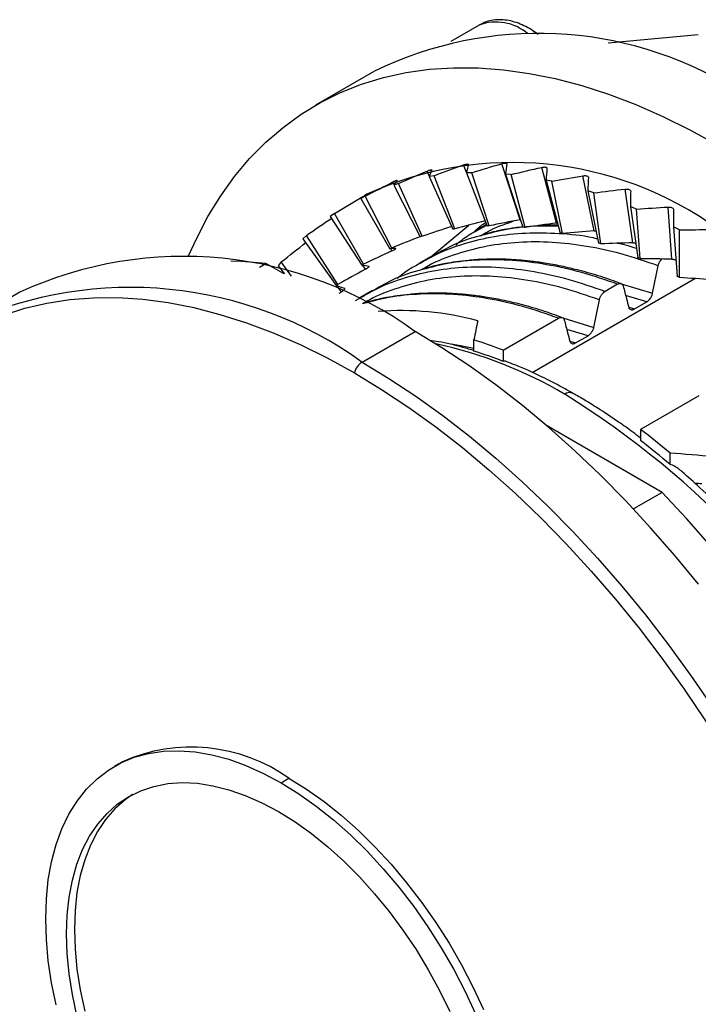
# Model space of a CAD drawing. Header units: millimetres. Extents: x 6 to 273, y 6 to 210.
# Tile 9 of 11: x 231 to 243, y 169 to 187. Entities that reach past the tile are written whole.
import ezdxf

# ---------------------------------------------------------------- set-up
doc = ezdxf.new("R2010")
doc.units = ezdxf.units.MM

msp = doc.modelspace()

# ---------------------------------------------------------------- linework, layer by layer
for p, q in [((239.194, 186.405), (238.682, 186.109)), ((243.145, 186.226), (241.518, 186.077)), ((237.309, 185.572), (236.248, 184.959)), ((238.297, 183.689), (238.258, 183.776)), ((238.967, 183.749), (238.914, 183.886)), ((239.062, 183.745), (238.966, 183.743)), ((238.966, 183.743), (239.337, 182.785)), ((239.376, 182.786), (239.062, 183.745)), ((239.935, 182.898), (239.604, 183.908)), ((240.591, 182.839), (240.324, 183.842)), ((237.665, 183.535), (237.642, 183.579)), ((238.384, 183.691), (238.292, 183.676)), ((238.292, 183.676), (238.718, 182.727)), ((238.755, 182.733), (238.384, 183.691)), ((239.771, 183.712), (239.671, 183.722)), ((239.671, 183.722), (239.985, 182.763)), ((240.025, 182.759), (239.771, 183.712)), ((240.506, 183.59), (240.402, 183.612)), ((240.402, 183.612), (240.656, 182.659)), ((240.698, 182.651), (240.506, 183.59)), ((241.269, 182.699), (241.066, 183.689)), ((237.742, 183.549), (237.656, 183.522)), ((237.656, 183.522), (238.133, 182.589)), ((238.168, 182.6), (237.742, 183.549)), ((241.261, 183.382), (241.155, 183.417)), ((241.155, 183.417), (241.347, 182.477)), ((241.963, 182.481), (241.827, 183.45)), ((237.141, 183.321), (237.061, 183.282)), ((237.061, 183.282), (237.586, 182.372)), ((237.173, 183.357), (237.126, 183.33)), ((237.619, 182.388), (237.141, 183.321)), ((241.39, 182.463), (241.261, 183.382)), ((242.03, 183.089), (241.923, 183.135)), ((241.923, 183.135), (242.052, 182.216)), ((242.095, 182.197), (242.03, 183.089)), ((242.669, 182.187), (242.6, 183.126)), ((236.586, 183.008), (236.512, 182.958)), ((236.512, 182.958), (237.082, 182.078)), ((237.111, 182.098), (236.586, 183.008)), ((238.324, 182.232), (239.008, 182.799)), ((239.327, 182.811), (239.168, 182.719)), ((239.203, 182.729), (239.331, 182.8)), ((240.591, 182.839), (240.608, 182.84)), ((241.269, 182.699), (241.302, 182.7)), ((242.808, 182.714), (242.699, 182.771)), ((242.699, 182.771), (242.764, 181.879)), ((242.808, 181.856), (242.808, 182.714)), ((236.081, 182.613), (236.015, 182.552)), ((236.015, 182.552), (236.623, 181.708)), ((236.65, 181.733), (236.081, 182.613)), ((237.623, 182.339), (237.603, 182.374)), ((237.695, 182.379), (237.694, 182.38)), ((238.332, 182.236), (238.107, 182.107)), ((235.236, 182.045), (235.35, 182.111)), ((235.667, 181.928), (235.35, 182.111)), ((235.629, 182.139), (235.571, 182.066)), ((235.571, 182.066), (235.686, 181.923)), ((235.813, 181.884), (235.629, 182.139)), ((237.145, 182.005), (237.1, 182.075)), ((237.212, 182.055), (237.209, 182.056)), ((242.321, 181.573), (242.422, 182.068)), ((235.638, 181.945), (235.658, 181.964)), ((240.15, 180.145), (243.081, 181.837)), ((236.715, 181.598), (236.639, 181.703)), ((237.271, 181.624), (237.046, 181.494)), ((241.689, 181.737), (241.464, 181.607)), ((241.754, 181.745), (242.321, 181.573)), ((230.914, 181.592), (229.959, 181.04)), ((237.081, 181.504), (236.96, 181.437)), ((241.26, 180.96), (241.361, 181.456)), ((242.218, 181.421), (241.835, 181.536)), ((241.891, 181.321), (241.992, 181.291)), ((241.992, 181.291), (242.218, 181.421)), ((239.63, 180.548), (240.628, 181.124)), ((240.701, 181.13), (241.26, 180.96)), ((241.157, 180.809), (240.774, 180.924)), ((237.084, 180.335), (238.039, 180.886)), ((239.099, 180.531), (239.099, 180.735)), ((240.931, 180.678), (241.157, 180.809)), ((239.63, 180.548), (239.63, 180.348)), ((240.83, 180.709), (240.931, 180.678)), ((243.157, 179.727), (242.104, 179.119)), ((242.495, 177.987), (240.41, 179.19)), ((242.104, 179.119), (242.104, 178.919)), ((242.635, 178.49), (242.635, 178.693)), ((242.495, 177.987), (241.976, 177.688)), ((232.767, 173.135), (232.626, 173.054)), ((235.626, 172.757), (235.767, 172.838))]:
    msp.add_line(p, q)
at = {"flags": 128}
for points in [[(233.957, 182.245), (234.098, 182.557), (234.306, 182.955), (234.537, 183.329), (234.788, 183.677), (235.059, 183.999), (235.351, 184.294), (235.661, 184.561), (235.989, 184.799), (236.336, 185.009), (236.698, 185.189), (237.077, 185.339), (237.471, 185.459), (237.879, 185.549), (238.3, 185.608), (238.733, 185.636), (239.177, 185.633), (239.631, 185.6), (240.094, 185.535), (240.566, 185.44), (241.044, 185.314), (241.528, 185.158), (242.016, 184.973), (242.508, 184.758), (243.002, 184.514), (243.497, 184.242)], [(235.35, 182.111), (234.913, 182.147), (234.722, 182.152)], [(230.62, 181.178), (231.006, 181.303), (231.406, 181.397), (231.82, 181.461), (232.246, 181.494), (232.683, 181.495), (233.131, 181.466), (233.588, 181.406), (234.052, 181.315), (234.524, 181.193), (235.002, 181.041), (235.484, 180.86), (235.97, 180.648), (236.458, 180.408), (236.948, 180.139)], [(243.147, 176.331), (242.721, 176.85), (242.285, 177.351), (241.838, 177.834), (241.383, 178.296), (240.92, 178.737), (240.45, 179.156), (239.975, 179.552), (239.495, 179.924), (239.011, 180.27), (238.525, 180.592), (238.039, 180.886)], [(238.689, 180.66), (238.861, 180.632), (239.099, 180.585)], [(237.084, 180.335), (237.57, 180.04), (238.056, 179.719), (238.54, 179.372), (239.02, 179), (239.495, 178.605), (239.965, 178.186), (240.428, 177.745), (240.883, 177.282), (241.33, 176.8), (241.766, 176.299), (242.192, 175.78), (242.606, 175.244), (243.006, 174.694), (243.393, 174.129), (243.765, 173.551), (244.122, 172.962), (244.462, 172.364), (244.785, 171.756), (245.09, 171.142), (245.376, 170.522), (245.643, 169.897), (245.89, 169.27), (246.116, 168.642)], [(236.948, 180.139), (237.437, 179.843), (237.926, 179.519), (238.412, 179.17), (238.894, 178.795), (239.372, 178.395), (239.843, 177.972), (240.308, 177.526), (240.765, 177.059), (241.213, 176.571), (241.65, 176.065), (242.076, 175.54), (242.49, 174.999), (242.89, 174.442), (243.276, 173.872), (243.647, 173.288), (244.001, 172.694), (244.339, 172.09), (244.659, 171.477), (244.96, 170.857), (245.242, 170.232), (245.504, 169.603), (245.745, 168.972), (245.965, 168.34)], [(247.95, 168.318), (247.777, 168.93), (247.582, 169.544), (247.366, 170.158), (247.13, 170.771), (246.873, 171.381), (246.597, 171.988), (246.302, 172.589), (245.989, 173.184), (245.658, 173.769), (245.311, 174.345), (244.948, 174.91), (244.571, 175.462), (244.179, 176), (243.775, 176.523), (243.359, 177.029), (242.932, 177.518), (242.495, 177.987)], [(231.571, 168.754), (231.489, 169.155), (231.43, 169.549), (231.395, 169.934), (231.383, 170.307), (231.395, 170.666), (231.43, 171.009), (231.489, 171.335), (231.571, 171.642), (231.676, 171.927), (231.803, 172.19), (231.951, 172.428), (232.12, 172.641), (232.309, 172.827), (232.515, 172.985), (232.74, 173.115), (232.98, 173.215), (233.236, 173.285), (233.504, 173.325), (233.785, 173.334), (234.076, 173.313), (234.375, 173.261), (234.681, 173.179), (234.993, 173.067), (235.308, 172.926), (235.626, 172.757)], [(231.946, 168.563), (231.864, 168.943), (231.806, 169.317), (231.77, 169.681), (231.759, 170.034), (231.77, 170.373), (231.806, 170.696), (231.864, 171.002), (231.946, 171.288), (232.049, 171.553), (232.175, 171.795), (232.321, 172.013), (232.488, 172.204), (232.674, 172.369), (232.877, 172.506), (233.097, 172.614), (233.333, 172.692), (233.582, 172.741), (233.844, 172.759), (234.116, 172.747), (234.397, 172.704), (234.686, 172.631), (234.98, 172.529), (235.277, 172.398), (235.577, 172.239)], [(235.626, 172.757), (235.943, 172.56), (236.258, 172.337), (236.57, 172.089), (236.876, 171.817), (237.176, 171.523), (237.466, 171.209), (237.747, 170.876), (238.016, 170.526), (238.271, 170.161), (238.511, 169.783), (238.736, 169.394), (238.943, 168.997), (239.131, 168.594)], [(235.767, 172.838), (236.084, 172.642), (236.399, 172.419), (236.711, 172.171), (237.018, 171.899), (237.317, 171.605), (237.608, 171.291), (237.888, 170.957), (238.157, 170.607), (238.412, 170.242), (238.653, 169.865), (238.877, 169.476), (239.084, 169.079), (239.273, 168.675)], [(232.949, 172.545), (232.815, 172.451), (232.629, 172.286), (232.463, 172.094), (232.316, 171.877), (232.191, 171.635), (232.087, 171.37), (232.006, 171.084), (231.947, 170.778), (231.912, 170.455), (231.9, 170.115), (231.912, 169.763), (231.947, 169.398), (232.006, 169.025), (232.087, 168.645)], [(235.577, 172.239), (235.877, 172.052), (236.174, 171.84), (236.468, 171.602), (236.757, 171.342), (237.038, 171.06), (237.311, 170.757), (237.572, 170.437), (237.821, 170.101), (238.057, 169.751), (238.277, 169.389), (238.481, 169.017), (238.666, 168.638)]]:
    msp.add_lwpolyline(points, dxfattribs=at)
for centre, radius, start, end in [((239.5, 185.583), 0.876, 49.571, 110.4118), ((240.267, 179.51), 6.745, 58.7158, 116.0087), ((239.798, 177.618), 6.311, 54.1124, 114.5771), ((239.429, 178.362), 4.423, 98.757, 99.2422), ((239.475, 177.826), 4.961, 91.1412, 91.5906), ((239.445, 177.104), 5.684, 84.1427, 84.5531), ((239.35, 178.71), 4.066, 106.9038, 107.4169), ((239.304, 176.213), 6.587, 77.7791, 78.1512), ((239.288, 178.875), 3.889, 115.4166, 115.9452), ((239.026, 175.178), 7.659, 72.0205, 72.3569), ((233.873, 175.145), 7.093, 54.0345, 114.6551), ((238.597, 174.032), 8.883, 66.8095, 67.1143), ((239.29, 178.876), 3.889, 124.0655, 124.594), ((238.019, 172.818), 10.228, 62.0779, 62.3553), ((232.912, 174.534), 7.145, 54.2788, 114.4107), ((239.402, 178.739), 4.067, 132.5933, 133.1064), ((237.793, 175.936), 5.325, 75.0138, 94.4994), ((236.825, 173.424), 7.656, 68.5082, 72.7165), ((236.765, 172.991), 7.845, 59.5887, 77.8572), ((236.931, 173.421), 7.433, 68.7157, 73.0433), ((237.254, 180.072), 0.313, 122.9288, 167.5662), ((240.825, 179.633), 0.152, 65.9705, 125.4946), ((232.097, 165.867), 16.357, 359.0271, 58.1182), ((233.893, 168.345), 13.547, 49.8091, 52.6856), ((234.003, 168.348), 13.319, 49.5989, 52.5321), ((234.006, 170.349), 3.049, 54.7213, 113.9682)]:
    msp.add_arc(centre, radius, start, end)
for centre, major_axis, ratio, start_param, end_param in [((241.298, 171.626), (15.688, 4.983), 0.691011, 1.479123, 1.513726), ((241.251, 171.758), (16.012, 3.98), 0.676973, 1.485205, 1.519807), ((241.353, 171.495), (15.279, 6.038), 0.701545, 1.468005, 1.502607), ((241.212, 171.889), (16.258, 3.044), 0.659968, 1.485734, 1.520337), ((241.181, 172.019), (16.435, 2.181), 0.640514, 1.480693, 1.515296), ((241.415, 171.366), (14.781, 7.121), 0.708093, 1.452992, 1.487595), ((241.484, 171.239), (14.202, 8.2), 0.710314, 1.43584, 1.470443), ((243.137, 172.194), (-5.825, 10.088), 0.24149, 6.148146, 6.182749), ((241.159, 172.147), (16.552, 1.388), 0.61907, 1.470383, 1.504985), ((241.146, 172.271), (16.618, 0.663), 0.596016, 1.455266, 1.489868), ((241.559, 171.116), (13.557, 9.241), 0.708084, 1.41869, 1.453293), ((243.062, 172.317), (-6.589, 9.645), 0.23702, 6.042032, 6.076635), ((241.141, 172.392), (16.639, 0), 0.571651, 1.435857, 1.470459), ((242.981, 172.435), (-7.339, 9.211), 0.224008, 5.938254, 5.972857), ((241.64, 170.998), (12.868, 10.213), 0.701529, 1.403683, 1.407041), ((238.746, 169.659), (1.169, 13.473), 0.077801, 0.565975, 0.612474), ((238.746, 169.659), (17.255, 1.248), 0.522907, 1.259316, 1.305816), ((238.746, 169.659), (16.322, 1.181), 0.522907, 1.25608, 1.264235)]:
    msp.add_ellipse(centre, major_axis=major_axis, ratio=ratio, start_param=start_param, end_param=end_param)
for points, knots in [([(240.26, 186.233), (240.249, 186.242), (240.197, 186.283), (240.1, 186.344), (239.969, 186.412), (239.833, 186.463), (239.695, 186.495), (239.556, 186.505), (239.418, 186.491), (239.298, 186.459), (239.231, 186.422), (239.204, 186.406)], [0, 0, 0, 0, 0.0341075, 0.1556456, 0.2796978, 0.4054648, 0.532073, 0.6588018, 0.7855044, 0.9130898, 1, 1, 1, 1]), ([(239.604, 183.908), (239.613, 183.91), (239.629, 183.915), (239.652, 183.918), (239.674, 183.919), (239.693, 183.916), (239.694, 183.908), (239.695, 183.905)], [0, 0, 0, 0, 0.16899, 0.331896, 0.500909, 0.75044, 1, 1, 1, 1]), ([(238.258, 183.776), (238.266, 183.779), (238.282, 183.786), (238.303, 183.793), (238.323, 183.799), (238.34, 183.801), (238.34, 183.797), (238.34, 183.795)], [0, 0, 0, 0, 0.16899, 0.331896, 0.500909, 0.75044, 1, 1, 1, 1]), ([(238.914, 183.886), (238.922, 183.889), (238.938, 183.894), (238.961, 183.9), (238.982, 183.903), (239, 183.902), (239, 183.897), (239.001, 183.894)], [0, 0, 0, 0, 0.1689903, 0.3318962, 0.5009089, 0.7504402, 1, 1, 1, 1]), ([(240.324, 183.842), (240.332, 183.844), (240.349, 183.847), (240.372, 183.849), (240.395, 183.847), (240.415, 183.841), (240.417, 183.832), (240.417, 183.828)], [0, 0, 0, 0, 0.16899, 0.331896, 0.500909, 0.75044, 1, 1, 1, 1]), ([(237.642, 183.579), (237.65, 183.583), (237.665, 183.591), (237.685, 183.6), (237.704, 183.608), (237.72, 183.613), (237.719, 183.611), (237.719, 183.609)], [0, 0, 0, 0, 0.16899, 0.331896, 0.500909, 0.75044, 1, 1, 1, 1]), ([(241.066, 183.689), (241.075, 183.69), (241.092, 183.693), (241.116, 183.692), (241.139, 183.688), (241.16, 183.679), (241.162, 183.669), (241.163, 183.663)], [0, 0, 0, 0, 0.16899, 0.331896, 0.500909, 0.75044, 1, 1, 1, 1]), ([(241.827, 183.45), (241.836, 183.451), (241.853, 183.452), (241.878, 183.45), (241.901, 183.443), (241.922, 183.432), (241.925, 183.419), (241.926, 183.413)], [0, 0, 0, 0, 0.16899, 0.331896, 0.500909, 0.75044, 1, 1, 1, 1]), ([(237.07, 183.297), (237.077, 183.302), (237.092, 183.31), (237.111, 183.321), (237.129, 183.332), (237.143, 183.34), (237.141, 183.339), (237.14, 183.338)], [0, 0, 0, 0, 0.16899, 0.331896, 0.500909, 0.75044, 1, 1, 1, 1]), ([(242.6, 183.126), (242.609, 183.126), (242.627, 183.127), (242.651, 183.123), (242.675, 183.114), (242.696, 183.099), (242.699, 183.086), (242.7, 183.079)], [0, 0, 0, 0, 0.1689903, 0.3318962, 0.5009089, 0.7504402, 1, 1, 1, 1]), ([(239.217, 182.609), (239.259, 182.634), (239.442, 182.745), (239.648, 182.817), (239.806, 182.872)], [0, 0, 0, 0, 0.227621, 1, 1, 1, 1]), ([(238.776, 182.449), (238.849, 182.508), (238.983, 182.616), (239.134, 182.694), (239.203, 182.729)], [0, 0, 0, 0, 0.54919, 1, 1, 1, 1]), ([(239.09, 182.667), (239.107, 182.684), (239.174, 182.755), (239.252, 182.809), (239.312, 182.851)], [0, 0, 0, 0, 0.242576, 1, 1, 1, 1]), ([(240.625, 182.779), (240.503, 182.782), (240.182, 182.791), (239.716, 182.739), (239.387, 182.653), (239.237, 182.613)], [0, 0, 0, 0, 0.24933, 0.657632, 1, 1, 1, 1]), ([(239.983, 182.769), (239.934, 182.763), (239.82, 182.751), (239.67, 182.725), (239.515, 182.693), (239.385, 182.663), (239.296, 182.637), (239.26, 182.627)], [0, 0, 0, 0, 0.197559, 0.455862, 0.619514, 0.8463, 1, 1, 1, 1]), ([(240.609, 182.8), (240.599, 182.801), (240.504, 182.803), (240.389, 182.801), (240.286, 182.794), (240.265, 182.792)], [0, 0, 0, 0, 0.087404, 0.810169, 1, 1, 1, 1]), ([(241.332, 182.552), (241.304, 182.558), (241.064, 182.614), (240.629, 182.653), (240.032, 182.665), (239.462, 182.603), (238.92, 182.472), (238.478, 182.311), (238.232, 182.168), (238.142, 182.116)], [0, 0, 0, 0, 0.023389, 0.198555, 0.37372, 0.548886, 0.724052, 0.899218, 1, 1, 1, 1]), ([(242.422, 182.068), (242.204, 182.143), (241.767, 182.292), (241.128, 182.429), (240.506, 182.501), (239.906, 182.501), (239.331, 182.432), (238.789, 182.288), (238.396, 182.141), (238.198, 182.022), (238.156, 181.996)], [0, 0, 0, 0, 0.137583, 0.275158, 0.412729, 0.550309, 0.687893, 0.825468, 0.963039, 1, 1, 1, 1]), ([(239.237, 182.613), (239.208, 182.607), (238.997, 182.558), (238.693, 182.434), (238.436, 182.287), (238.336, 182.229)], [0, 0, 0, 0, 0.089613, 0.644542, 1, 1, 1, 1]), ([(237.623, 182.339), (237.633, 182.343), (237.643, 182.348), (237.652, 182.352), (237.66, 182.357), (237.668, 182.361), (237.675, 182.364), (237.681, 182.368), (237.687, 182.371), (237.69, 182.373), (237.694, 182.376), (237.696, 182.378), (237.696, 182.379)], [0, 0, 0, 0, 0.0000335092, 0.0000335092, 0.0000335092, 0.0000670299, 0.0000670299, 0.0000670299, 0.0001003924, 0.0001003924, 0.0001003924, 0.0001336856, 0.0001336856, 0.0001336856, 0.0001336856]), ([(242.028, 182.38), (241.979, 182.397), (241.862, 182.437), (241.749, 182.46), (241.684, 182.472)], [0, 0, 0, 0, 0.427088, 1, 1, 1, 1]), ([(241.963, 182.481), (241.975, 182.481), (241.993, 182.481), (242.009, 182.478), (242.015, 182.476)], [0, 0, 0, 0, 0.6077062, 1, 1, 1, 1]), ([(241.689, 181.737), (241.473, 181.811), (241.041, 181.96), (240.409, 182.099), (239.792, 182.175), (239.197, 182.181), (238.655, 182.128), (238.327, 182.041), (238.177, 182.001)], [0, 0, 0, 0, 0.171327, 0.342653, 0.51398, 0.685307, 0.856633, 1, 1, 1, 1]), ([(241.756, 181.746), (241.633, 181.79), (241.384, 181.88), (241.022, 181.983), (240.682, 182.063), (240.384, 182.117), (240.128, 182.152), (239.914, 182.173), (239.715, 182.185), (239.503, 182.191), (239.261, 182.186), (239.013, 182.169), (238.786, 182.142), (238.609, 182.113), (238.454, 182.081), (238.324, 182.051), (238.236, 182.025), (238.2, 182.015)], [0, 0, 0, 0, 0.096152, 0.196469, 0.287593, 0.36916, 0.439157, 0.497256, 0.546616, 0.605614, 0.677218, 0.754831, 0.822587, 0.879786, 0.916025, 0.966244, 1, 1, 1, 1]), ([(242.422, 182.068), (242.426, 182.084), (242.435, 182.115), (242.459, 182.159), (242.48, 182.18), (242.489, 182.19)], [0, 0, 0, 0, 0.355995, 0.712091, 1, 1, 1, 1]), ([(242.669, 182.187), (242.68, 182.186), (242.702, 182.184), (242.728, 182.177), (242.739, 182.171), (242.743, 182.169)], [0, 0, 0, 0, 0.392313, 0.784708, 1, 1, 1, 1]), ([(241.464, 181.607), (241.248, 181.681), (240.817, 181.83), (240.184, 181.969), (239.567, 182.045), (238.972, 182.052), (238.401, 181.991), (237.86, 181.86), (237.417, 181.699), (237.171, 181.556), (237.081, 181.504)], [0, 0, 0, 0, 0.132007, 0.264014, 0.396021, 0.528028, 0.660035, 0.792042, 0.924049, 1, 1, 1, 1]), ([(237.145, 182.005), (237.155, 182.01), (237.164, 182.016), (237.173, 182.021), (237.181, 182.026), (237.188, 182.031), (237.194, 182.035), (237.2, 182.039), (237.205, 182.043), (237.208, 182.047), (237.211, 182.05), (237.213, 182.052), (237.212, 182.054)], [0, 0, 0, 0, 0.0000335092, 0.0000335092, 0.0000335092, 0.0000670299, 0.0000670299, 0.0000670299, 0.0001003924, 0.0001003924, 0.0001003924, 0.0001336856, 0.0001336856, 0.0001336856, 0.0001336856]), ([(238.177, 182.001), (238.148, 181.995), (237.937, 181.946), (237.632, 181.822), (237.375, 181.674), (237.275, 181.617)], [0, 0, 0, 0, 0.0904775, 0.6448801, 1, 1, 1, 1]), ([(238.142, 182.116), (238.074, 182.081), (237.922, 182.004), (237.788, 181.896), (237.715, 181.837)], [0, 0, 0, 0, 0.450812, 1, 1, 1, 1]), ([(241.361, 181.456), (241.143, 181.53), (240.707, 181.68), (240.068, 181.816), (239.445, 181.888), (238.845, 181.888), (238.27, 181.82), (237.729, 181.675), (237.334, 181.528), (237.134, 181.407), (237.09, 181.381)], [0, 0, 0, 0, 0.1373783, 0.2747622, 0.4121543, 0.5495427, 0.6869217, 0.824305, 0.9616971, 1, 1, 1, 1]), ([(236.715, 181.598), (236.724, 181.604), (236.733, 181.61), (236.741, 181.616), (236.749, 181.621), (236.756, 181.627), (236.762, 181.632), (236.767, 181.637), (236.771, 181.642), (236.774, 181.646), (236.776, 181.65), (236.777, 181.653), (236.776, 181.656), (236.776, 181.657), (236.775, 181.659), (236.772, 181.659)], [0, 0, 0, 0, 0.0000335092, 0.0000335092, 0.0000335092, 0.0000670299, 0.0000670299, 0.0000670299, 0.0001003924, 0.0001003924, 0.0001003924, 0.0001336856, 0.0001336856, 0.0001336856, 0.000156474, 0.000156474, 0.000156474, 0.000156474]), ([(241.689, 181.737), (241.701, 181.743), (241.713, 181.748), (241.724, 181.75), (241.735, 181.752), (241.745, 181.751), (241.754, 181.748), (241.764, 181.745), (241.772, 181.739), (241.778, 181.731), (241.784, 181.724), (241.788, 181.714), (241.791, 181.704)], [0, 0, 0, 0, 0.0000497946, 0.0000497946, 0.0000497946, 0.0000995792, 0.0000995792, 0.0000995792, 0.0001495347, 0.0001495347, 0.0001495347, 0.0001960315, 0.0001960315, 0.0001960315, 0.0001960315]), ([(241.791, 181.704), (241.801, 181.665), (241.811, 181.627), (241.821, 181.588), (241.831, 181.55), (241.841, 181.511), (241.851, 181.473), (241.864, 181.423), (241.877, 181.373), (241.89, 181.324)], [0, 0, 0, 0, 0.0001681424, 0.0001681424, 0.0001681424, 0.0003362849, 0.0003362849, 0.0003362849, 0.0005528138, 0.0005528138, 0.0005528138, 0.0005528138]), ([(240.628, 181.124), (240.412, 181.199), (239.981, 181.348), (239.348, 181.486), (238.731, 181.563), (238.137, 181.568), (237.594, 181.516), (237.266, 181.429), (237.116, 181.389)], [0, 0, 0, 0, 0.171299, 0.342598, 0.513897, 0.685196, 0.856495, 1, 1, 1, 1]), ([(240.695, 181.134), (240.573, 181.178), (240.323, 181.268), (239.961, 181.371), (239.622, 181.451), (239.323, 181.505), (239.068, 181.54), (238.854, 181.56), (238.654, 181.573), (238.442, 181.578), (238.2, 181.574), (237.952, 181.557), (237.726, 181.53), (237.549, 181.5), (237.393, 181.469), (237.264, 181.439), (237.175, 181.413), (237.139, 181.402)], [0, 0, 0, 0, 0.096138, 0.19644, 0.287551, 0.369105, 0.439092, 0.497183, 0.546535, 0.605524, 0.677117, 0.754718, 0.822464, 0.879654, 0.915887, 0.966098, 1, 1, 1, 1]), ([(241.361, 181.456), (241.365, 181.471), (241.37, 181.487), (241.377, 181.503), (241.383, 181.518), (241.392, 181.533), (241.402, 181.547), (241.411, 181.561), (241.423, 181.574), (241.434, 181.584), (241.444, 181.593), (241.454, 181.601), (241.464, 181.607)], [0, 0, 0, 0, 0.0000513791, 0.0000513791, 0.0000513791, 0.0001027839, 0.0001027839, 0.0001027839, 0.0001537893, 0.0001537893, 0.0001537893, 0.00019661, 0.00019661, 0.00019661, 0.00019661]), ([(242.218, 181.421), (242.224, 181.424), (242.229, 181.428), (242.235, 181.432), (242.24, 181.437), (242.246, 181.442), (242.251, 181.447), (242.262, 181.457), (242.272, 181.47), (242.281, 181.483), (242.286, 181.49), (242.291, 181.497), (242.295, 181.505), (242.299, 181.513), (242.303, 181.52), (242.306, 181.528), (242.31, 181.536), (242.312, 181.543), (242.315, 181.55), (242.317, 181.558), (242.319, 181.565), (242.321, 181.573)], [0, 0, 0, 0, 0.0000238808, 0.0000238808, 0.0000238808, 0.0000477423, 0.0000477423, 0.0000477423, 0.0000963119, 0.0000963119, 0.0000963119, 0.0001224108, 0.0001224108, 0.0001224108, 0.0001485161, 0.0001485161, 0.0001485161, 0.0001726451, 0.0001726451, 0.0001726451, 0.000197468, 0.000197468, 0.000197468, 0.000197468]), ([(241.89, 181.324), (241.891, 181.318), (241.893, 181.313), (241.895, 181.308), (241.898, 181.304), (241.901, 181.3), (241.904, 181.296), (241.91, 181.288), (241.918, 181.283), (241.927, 181.28), (241.932, 181.278), (241.938, 181.277), (241.943, 181.277), (241.948, 181.277), (241.954, 181.277), (241.959, 181.278), (241.964, 181.279), (241.97, 181.281), (241.975, 181.283), (241.981, 181.285), (241.986, 181.287), (241.992, 181.291)], [0, 0, 0, 0, 0.0000244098, 0.0000244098, 0.0000244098, 0.0000488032, 0.0000488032, 0.0000488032, 0.0000984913, 0.0000984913, 0.0000984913, 0.0001246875, 0.0001246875, 0.0001246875, 0.0001500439, 0.0001500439, 0.0001500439, 0.0001731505, 0.0001731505, 0.0001731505, 0.0001969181, 0.0001969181, 0.0001969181, 0.0001969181]), ([(240.628, 181.124), (240.64, 181.131), (240.652, 181.136), (240.663, 181.138), (240.674, 181.139), (240.685, 181.139), (240.694, 181.136), (240.703, 181.132), (240.711, 181.127), (240.717, 181.119), (240.723, 181.111), (240.728, 181.102), (240.73, 181.091)], [0, 0, 0, 0, 0.0000497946, 0.0000497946, 0.0000497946, 0.0000995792, 0.0000995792, 0.0000995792, 0.0001495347, 0.0001495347, 0.0001495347, 0.0001962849, 0.0001962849, 0.0001962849, 0.0001962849]), ([(240.73, 181.091), (240.74, 181.053), (240.75, 181.014), (240.76, 180.976), (240.77, 180.937), (240.78, 180.899), (240.79, 180.86), (240.803, 180.811), (240.816, 180.761), (240.829, 180.712)], [0, 0, 0, 0, 0.0001681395, 0.0001681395, 0.0001681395, 0.000336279, 0.000336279, 0.000336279, 0.0005525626, 0.0005525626, 0.0005525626, 0.0005525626]), ([(241.26, 180.96), (241.259, 180.953), (241.257, 180.946), (241.254, 180.938), (241.252, 180.931), (241.249, 180.923), (241.246, 180.916), (241.242, 180.908), (241.239, 180.901), (241.235, 180.894), (241.227, 180.879), (241.217, 180.865), (241.207, 180.853), (241.201, 180.846), (241.196, 180.84), (241.19, 180.834), (241.184, 180.829), (241.179, 180.824), (241.174, 180.82), (241.168, 180.816), (241.163, 180.812), (241.157, 180.809)], [0, 0, 0, 0, 0.0000246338, 0.0000246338, 0.0000246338, 0.00004925, 0.00004925, 0.00004925, 0.0000738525, 0.0000738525, 0.0000738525, 0.0001239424, 0.0001239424, 0.0001239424, 0.0001507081, 0.0001507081, 0.0001507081, 0.0001736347, 0.0001736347, 0.0001736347, 0.0001972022, 0.0001972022, 0.0001972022, 0.0001972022]), ([(239.108, 180.538), (239.039, 180.559), (238.821, 180.626), (238.553, 180.688), (238.358, 180.715), (238.306, 180.722)], [0, 0, 0, 0, 0.254459, 0.802584, 1, 1, 1, 1]), ([(240.829, 180.712), (240.83, 180.706), (240.832, 180.701), (240.835, 180.696), (240.837, 180.691), (240.84, 180.687), (240.843, 180.684), (240.85, 180.676), (240.858, 180.671), (240.867, 180.668), (240.872, 180.666), (240.877, 180.665), (240.882, 180.665), (240.888, 180.665), (240.893, 180.665), (240.899, 180.666), (240.904, 180.667), (240.909, 180.668), (240.915, 180.67), (240.92, 180.673), (240.926, 180.675), (240.931, 180.678)], [0, 0, 0, 0, 0.0000244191, 0.0000244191, 0.0000244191, 0.0000488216, 0.0000488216, 0.0000488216, 0.0000985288, 0.0000985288, 0.0000985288, 0.0001247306, 0.0001247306, 0.0001247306, 0.000150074, 0.000150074, 0.000150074, 0.0001730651, 0.0001730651, 0.0001730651, 0.0001967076, 0.0001967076, 0.0001967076, 0.0001967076]), ([(229.157, 180.459), (229.107, 180.415), (228.983, 180.306), (228.81, 180.128), (228.649, 179.948), (228.53, 179.803), (228.446, 179.695), (228.382, 179.61), (228.325, 179.531), (228.239, 179.407), (228.118, 179.221), (227.973, 178.974), (227.829, 178.699), (227.691, 178.406), (227.56, 178.088), (227.449, 177.779), (227.363, 177.506), (227.302, 177.292), (227.256, 177.116), (227.218, 176.957), (227.181, 176.79), (227.143, 176.602), (227.105, 176.392), (227.053, 176.066), (227, 175.622), (226.959, 175.053), (226.942, 174.385), (226.965, 173.607), (227.043, 172.713), (227.179, 171.777), (227.375, 170.802), (227.62, 169.847), (227.905, 168.919), (228.222, 168.025), (228.589, 167.114), (229.007, 166.191), (229.478, 165.262), (230, 164.331), (230.574, 163.406), (231.198, 162.494), (231.863, 161.614), (232.549, 160.791), (233.234, 160.045), (233.945, 159.339), (234.675, 158.684), (235.414, 158.092), (236.109, 157.594), (236.756, 157.18), (237.336, 156.852), (237.863, 156.585), (238.354, 156.366), (238.851, 156.172), (239.369, 156), (239.913, 155.856), (240.422, 155.758), (240.886, 155.7), (241.307, 155.672), (241.733, 155.671), (242.074, 155.695), (242.324, 155.725), (242.483, 155.748), (242.636, 155.776), (242.804, 155.811), (243.007, 155.86), (243.254, 155.932), (243.542, 156.035), (243.809, 156.145), (243.973, 156.234), (244.034, 156.267)], [0, 0, 0, 0, 0.007865, 0.019339, 0.028732, 0.035669, 0.040763, 0.044211, 0.047748, 0.051784, 0.061167, 0.072345, 0.083135, 0.09456, 0.106619, 0.119018, 0.128065, 0.135395, 0.14101, 0.145866, 0.151344, 0.157455, 0.164198, 0.171572, 0.188245, 0.205227, 0.222475, 0.24642, 0.27086, 0.295793, 0.32128, 0.3475, 0.369922, 0.392862, 0.416322, 0.440301, 0.4648, 0.48982, 0.515361, 0.541424, 0.568001, 0.594058, 0.618884, 0.642478, 0.669164, 0.694078, 0.71722, 0.738588, 0.758355, 0.774604, 0.790864, 0.807135, 0.824283, 0.843112, 0.862598, 0.876965, 0.891758, 0.907537, 0.923487, 0.93002, 0.936144, 0.941859, 0.947968, 0.956075, 0.966025, 0.977947, 0.99184, 1, 1, 1, 1]), ([(239.691, 180.339), (239.684, 180.343), (239.667, 180.352), (239.643, 180.349), (239.63, 180.348)], [0, 0, 0, 0, 0.400825, 1, 1, 1, 1]), ([(240.886, 179.77), (240.823, 179.806), (240.633, 179.914), (240.289, 180.087), (239.953, 180.243), (239.746, 180.319), (239.691, 180.339)], [0, 0, 0, 0, 0.1580531, 0.4750291, 0.8618307, 1, 1, 1, 1]), ([(242.104, 178.966), (242.057, 179.002), (241.926, 179.102), (241.723, 179.245), (241.513, 179.387), (241.346, 179.495), (241.178, 179.6), (241.028, 179.691), (240.921, 179.751), (240.886, 179.77)], [0, 0, 0, 0, 0.117456, 0.328138, 0.500926, 0.633954, 0.739997, 0.91308, 1, 1, 1, 1]), ([(242.798, 178.4), (242.774, 178.42), (242.727, 178.459), (242.665, 178.48), (242.635, 178.49)], [0, 0, 0, 0, 0.519403, 1, 1, 1, 1]), ([(248.481, 165.209), (248.484, 165.221), (248.503, 165.34), (248.526, 165.548), (248.548, 165.802), (248.56, 165.983), (248.565, 166.106), (248.569, 166.21), (248.572, 166.327), (248.575, 166.514), (248.572, 166.788), (248.557, 167.17), (248.521, 167.636), (248.455, 168.184), (248.353, 168.791), (248.215, 169.43), (248.036, 170.114), (247.81, 170.839), (247.531, 171.601), (247.212, 172.36), (246.855, 173.111), (246.462, 173.849), (246.036, 174.572), (245.577, 175.273), (245.094, 175.943), (244.601, 176.565), (244.112, 177.128), (243.638, 177.627), (243.217, 178.032), (242.941, 178.285), (242.816, 178.39), (242.801, 178.403)], [0, 0, 0, 0, 0.003179, 0.029877, 0.050422, 0.064163, 0.072448, 0.079351, 0.088412, 0.099631, 0.122438, 0.150926, 0.185091, 0.224929, 0.269222, 0.313891, 0.358606, 0.41083, 0.46312, 0.51548, 0.567912, 0.620419, 0.673004, 0.72567, 0.77842, 0.829772, 0.878151, 0.923557, 0.96599, 0.995865, 1, 1, 1, 1])]:
    msp.add_open_spline(points, degree=3, knots=knots)
for points in [[(237.742, 183.549), (237.913, 183.627), (238.085, 183.702), (238.258, 183.776)], [(238.34, 183.795), (238.323, 183.757), (238.307, 183.718), (238.292, 183.676)], [(238.384, 183.691), (238.56, 183.758), (238.737, 183.823), (238.914, 183.886)], [(239.001, 183.894), (238.988, 183.845), (238.977, 183.795), (238.966, 183.743)], [(239.062, 183.745), (239.242, 183.801), (239.423, 183.856), (239.604, 183.908)], [(239.695, 183.905), (239.686, 183.846), (239.678, 183.784), (239.671, 183.722)], [(239.771, 183.712), (239.955, 183.757), (240.139, 183.801), (240.324, 183.842)], [(240.417, 183.828), (240.412, 183.758), (240.407, 183.686), (240.402, 183.612)], [(237.141, 183.321), (237.307, 183.409), (237.474, 183.495), (237.642, 183.579)], [(237.719, 183.609), (237.697, 183.582), (237.676, 183.553), (237.656, 183.522)], [(240.506, 183.59), (240.692, 183.625), (240.879, 183.658), (241.066, 183.689)], [(241.163, 183.663), (241.16, 183.583), (241.157, 183.501), (241.155, 183.417)], [(241.261, 183.382), (241.449, 183.407), (241.638, 183.429), (241.827, 183.45)], [(241.926, 183.413), (241.924, 183.322), (241.923, 183.23), (241.923, 183.135)], [(236.586, 183.008), (236.746, 183.106), (236.907, 183.203), (237.07, 183.297)], [(237.14, 183.338), (237.113, 183.321), (237.086, 183.303), (237.061, 183.282)], [(242.03, 183.089), (242.22, 183.104), (242.41, 183.116), (242.6, 183.126)], [(242.7, 183.079), (242.7, 182.978), (242.7, 182.875), (242.699, 182.771)], [(236.081, 182.613), (236.234, 182.721), (236.389, 182.827), (236.546, 182.932)], [(242.808, 182.714), (242.999, 182.718), (243.189, 182.72), (243.38, 182.721)], [(235.629, 182.139), (235.776, 182.256), (235.924, 182.372), (236.074, 182.486)]]:
    msp.add_open_spline(points, degree=3)

doc.saveas('drawing.dxf')
